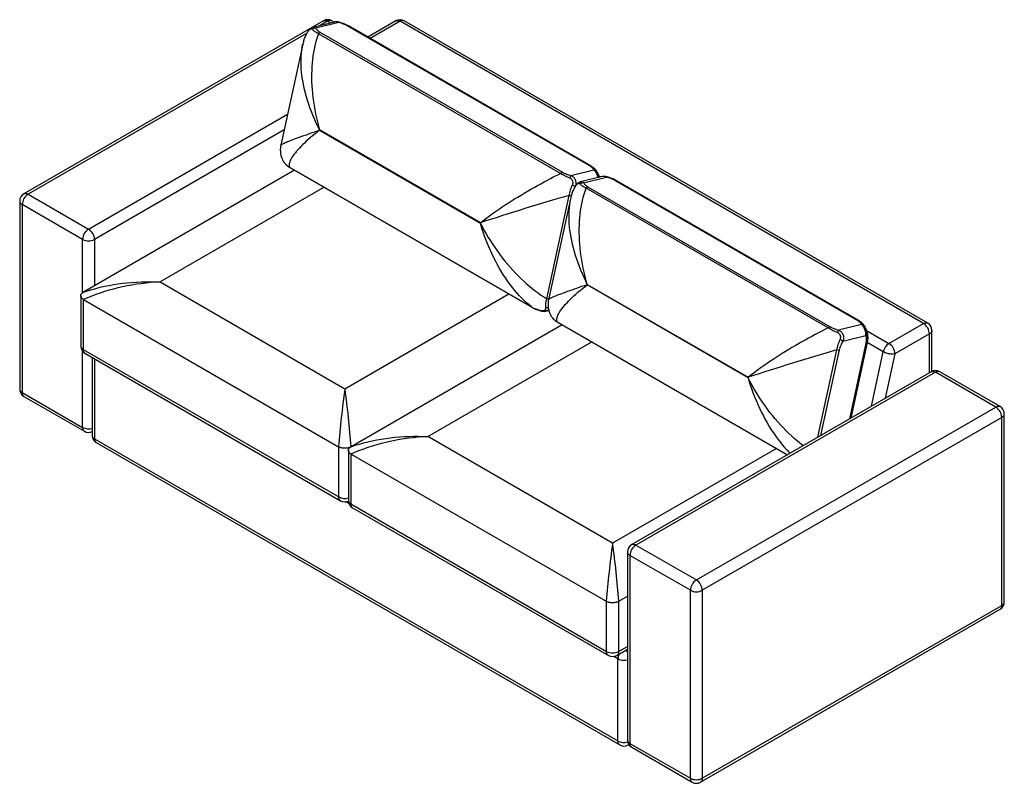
# Paper-space layout '_Isometric' of a CAD drawing. Header units: millimetres. Extents: x -1312 to 1016, y -1133 to 672.
import ezdxf

# ---------------------------------------------------------------- set-up
doc = ezdxf.new("R2010")
doc.units = ezdxf.units.MM

psp = doc.layouts.new('_Isometric')

# ---------------------------------------------------------------- linework, layer by layer
at = {"color": 7, "linetype": 'Continuous', "lineweight": 25}
for p, q in [((-593.8, 669.2), (-1301.9, 260.4)), ((-567.5, 666.3), (-619.2, 653.5)), ((-557.4, 665.1), (-611.9, 651.7)), ((-583.8, 668.2), (-601.7, 657.8)), ((-576.6, 664), (-583.8, 668.2)), ((-568.4, 666), (-573.8, 669.2)), ((34.7, 327), (-537.4, 657.3)), ((37.8, 326.7), (-534.4, 657)), ((-422.7, 669), (-488.9, 630.7)), ((-412.7, 668), (-483.1, 627.3)), ((824.8, -46.4), (-412.7, 668)), ((834.8, -45.4), (-402.7, 669)), ((-633.5, 639.5), (-1291.9, 259.4)), ((-33.2, 308.5), (-605.4, 638.8)), ((-600.9, 641.7), (-28.7, 311.4)), ((-642.7, 613.6), (-694.5, 375.4)), ((-642.8, 613.4), (-642.7, 613.6)), ((-640.8, 621.7), (-640.9, 621.3)), ((-1149, 176.9), (-678.6, 448.5)), ((-686.7, 411.2), (-1134.9, 152.4)), ((-603.1, 411.4), (-603.3, 410.5)), ((-603.3, 410.5), (-222.8, 190.9)), ((-222.6, 191.8), (-603.1, 411.4)), ((-688.3, 336.6), (-687.9, 336)), ((-661.9, 315.9), (-1160.8, 27.9)), ((-674, 323), (-101.8, -7.3)), ((-673.4, 322.5), (-101.2, -7.8)), ((-8.8, 303.5), (45.8, 316.9)), ((65.3, 300.9), (13.7, 288.2)), ((20.9, 286.4), (75.5, 299.8)), ((57.3, 302.5), (61.7, 300)), ((667.6, -38.4), (95.4, 292)), ((670.7, -38.7), (98.5, 291.6)), ((-1291.9, 259.4), (-1149, 176.9)), ((-592.2, 275.7), (-980, 51.8)), ((-65.8, 12.2), (-12.8, 256.5)), ((-7.9, 256.3), (-8, 255.9)), ((599.6, -56.8), (27.5, 273.5)), ((31.9, 276.3), (604.1, -54)), ((-1311.9, 243.1), (-1311.9, -201.3)), ((-1163.2, 152.4), (-1306, 234.9)), ((-1306, 234.9), (-1306, -209.5)), ((-9.9, 248.2), (-61.6, 10)), ((-9.9, 248.2), (-9.9, 248.1)), ((-222.8, 190.9), (-222.6, 191.8)), ((-1163.2, 26.3), (-1163.2, 152.4)), ((-1134.9, 152.4), (-1134.9, 42.9)), ((-980, 51.8), (-543.1, -200.4)), ((-543.1, -200.4), (-155.3, 23.5)), ((29.6, 45.2), (29.8, 46.1)), ((410, -174.5), (29.6, 45.2)), ((29.8, 46.1), (410.2, -173.5)), ((-1167.6, 19.3), (-1167.6, -99.2)), ((-1161.8, 11), (-1161.8, -107.4)), ((-1160.8, 10.5), (-558.1, -337.5)), ((-68, -17.1), (-61, -15.4)), ((-41.1, -42.3), (503.1, -356.6)), ((-40.5, -42.8), (503, -356.6)), ((743.2, -93.5), (824.8, -46.4)), ((-29.1, -49.4), (-528, -337.5)), ((678.6, -48.4), (624.1, -61.8)), ((685.2, -52.1), (686.1, -53.7)), ((690.2, -62.8), (743.2, -93.5)), ((844.8, -159.4), (844.8, -62.7)), ((-347.1, -313.5), (40.6, -89.7)), ((634.3, -87.9), (688.9, -74.5)), ((650.3, -271.6), (689.1, -93.1)), ((691.7, -91.2), (652.9, -270.1)), ((653, -270), (691.8, -91.6)), ((691.7, -91.2), (691.8, -91.6)), ((729.6, -113.1), (691.8, -91.3)), ((838.9, -70.9), (757.4, -118)), ((838.9, -162.7), (838.9, -70.9)), ((-1163.2, -291.9), (-1163.2, -111.8)), ((-1161.8, -107.4), (-557.2, -456.4)), ((575.3, -314.9), (620.1, -108.9)), ((625.6, -108.7), (581.6, -311.2)), ((701.6, -241.9), (729.6, -113.1)), ((-1157.6, -116.5), (-553.1, -465.6)), ((-1140.8, -126.3), (-1140.8, -310.7)), ((-1134.9, -129.7), (-1134.9, -318.9)), ((757.4, -118), (734.6, -223)), ((843.1, -160.3), (135, -569.1)), ((853.1, -161.3), (145, -570.1)), ((995.9, -243.8), (853.1, -161.3)), ((1005.9, -242.8), (863.1, -160.3)), ((410.2, -173.5), (410, -174.5)), ((-1306, -209.5), (-1163.2, -291.9)), ((-1301.9, -218.6), (-1159, -301.1)), ((287.8, -652.5), (995.9, -243.8)), ((1010, -268.3), (301.9, -677)), ((1010, -712.6), (1010, -268.3)), ((1015.9, -704.5), (1015.9, -260.1)), ((-1134.9, -318.9), (102.5, -1033.2)), ((89.8, -565.7), (-347.1, -313.5)), ((-1130.8, -328), (106.7, -1042.4)), ((-557.2, -456.4), (-557.2, -338)), ((-534.8, -346), (-534.8, -464.6)), ((-528.9, -338), (-528.9, -338)), ((477.5, -341.9), (89.8, -565.7)), ((-528.9, -354.3), (-528.9, -472.7)), ((-528, -354.9), (74.7, -702.8)), ((-533.4, -471.8), (-540, -468)), ((-528.9, -472.7), (75.7, -821.7)), ((-524.8, -481.9), (79.8, -830.9)), ((145, -570.1), (287.8, -652.5)), ((125, -586.4), (125, -1030.8)), ((273.7, -677), (130.8, -594.6)), ((130.8, -594.6), (130.8, -1038.9)), ((104.9, -702.8), (125, -691.2)), ((273.7, -1121.4), (273.7, -677)), ((301.9, -677), (301.9, -1121.4)), ((75.7, -821.7), (75.7, -703.4)), ((103.9, -703.4), (103.9, -821.7)), ((301.9, -1121.4), (1010, -712.6)), ((297.8, -1130.6), (1005.9, -721.8)), ((103.9, -821.7), (125, -809.6)), ((102.5, -838.9), (92.9, -833.3)), ((99.8, -830.9), (125, -816.4)), ((102.5, -1033.2), (102.5, -838.9)), ((126.7, -1042.4), (128.1, -1041.6)), ((130.8, -1038.9), (273.7, -1121.4)), ((135, -1048.1), (277.8, -1130.6))]:
    psp.add_line(p, q, dxfattribs=at)
at = {"color": 7, "linetype": 'Continuous', "lineweight": 25, "flags": 128}
for points in [[(-593.8, 669.2), (-593, 669.5), (-591.4, 670), (-589.7, 670.1), (-587.8, 669.8), (-585.8, 669.2), (-583.8, 668.2)], [(-573.8, 669.2), (-574.5, 669.5), (-576.1, 670), (-577.9, 670.1), (-579.8, 669.8), (-581.8, 669.2), (-583.8, 668.2)], [(-556.6, 665.8), (-556.7, 665.8), (-556.9, 665.7), (-557.1, 665.5), (-557.4, 665.1)], [(-422.7, 669), (-421.9, 669.3), (-420.3, 669.8), (-418.5, 669.9), (-416.7, 669.6), (-414.7, 669), (-412.7, 668)], [(-402.7, 669), (-403.4, 669.3), (-405, 669.8), (-406.8, 669.9), (-408.7, 669.6), (-410.7, 669), (-412.7, 668)], [(-605.4, 638.8), (-607.9, 632), (-610.2, 624.9), (-612.3, 617.5), (-614.2, 610), (-615.8, 602.2), (-617.3, 594.3), (-618.6, 586.2), (-619.7, 577.9), (-620.5, 569.4), (-621.2, 560.8), (-621.6, 552), (-621.8, 543.1), (-621.9, 534.1), (-621.7, 525), (-621.2, 515.8), (-620.6, 506.5), (-619.8, 497.1), (-618.7, 487.7), (-617.5, 478.2), (-616, 468.7), (-614.4, 459.1), (-612.5, 449.6), (-610.4, 440), (-608.2, 430.5), (-605.7, 420.9), (-603.1, 411.4)], [(-603.1, 411.4), (-607.3, 420.1), (-611.4, 428.7), (-615.2, 437.4), (-618.9, 446.1), (-622.3, 454.8), (-625.6, 463.5), (-628.6, 472.2), (-631.4, 480.8), (-634, 489.4), (-636.3, 498), (-638.4, 506.5), (-640.3, 514.9), (-641.9, 523.2), (-643.3, 531.5), (-644.5, 539.6), (-645.4, 547.6), (-646.1, 555.5), (-646.6, 563.3), (-646.8, 570.9), (-646.7, 578.3), (-646.4, 585.6), (-645.9, 592.8), (-645.1, 599.7), (-644.1, 606.4), (-642.9, 613), (-642.8, 613.4)], [(-694.5, 375.4), (-694.5, 375.4), (-694.2, 375.8), (-693.6, 376.4), (-692.8, 377), (-691.6, 377.7), (-690.1, 378.5), (-688.4, 379.4), (-686.3, 380.3), (-683.9, 381.4), (-681.3, 382.5), (-678.4, 383.7), (-675.2, 385), (-671.7, 386.4), (-667.9, 387.9), (-663.8, 389.4), (-659.5, 391), (-655, 392.7), (-650.2, 394.4), (-645.1, 396.2), (-639.8, 398.1), (-634.2, 400), (-628.5, 402), (-622.5, 404), (-616.3, 406.1), (-609.9, 408.3), (-603.3, 410.5)], [(-603.3, 410.5), (-609, 406), (-614.5, 401.5), (-619.8, 397.1), (-624.8, 392.8), (-629.7, 388.5), (-634.4, 384.3), (-638.8, 380.1), (-643, 376.1), (-646.9, 372.1), (-650.6, 368.3), (-654.1, 364.5), (-657.3, 360.9), (-660.2, 357.3), (-662.9, 353.9), (-665.4, 350.6), (-667.5, 347.4), (-669.4, 344.3), (-671, 341.4), (-672.4, 338.6), (-673.4, 335.9), (-674.2, 333.4), (-674.7, 331), (-675, 328.8), (-674.9, 326.7), (-674.6, 324.8), (-674, 323)], [(-673.4, 322.5), (-673.6, 322.7), (-674, 323)], [(-222.6, 191.8), (-216.7, 196.4), (-210.7, 201), (-204.4, 205.6), (-198, 210.3), (-191.5, 215), (-184.8, 219.7), (-177.9, 224.4), (-170.9, 229.2), (-163.8, 233.9), (-156.6, 238.6), (-149.3, 243.3), (-141.8, 248), (-134.3, 252.7), (-126.7, 257.3), (-119.1, 261.9), (-111.4, 266.5), (-103.6, 271), (-95.8, 275.4), (-88, 279.8), (-80.1, 284.2), (-72.3, 288.4), (-64.4, 292.6), (-56.6, 296.7), (-48.8, 300.8), (-41, 304.7), (-33.2, 308.5)], [(75.5, 299.8), (75.7, 300.1), (75.9, 300.3), (76.1, 300.4), (76.3, 300.4)], [(-1301.9, 260.4), (-1301.1, 260.7), (-1299.5, 261.2), (-1297.8, 261.3), (-1295.9, 261), (-1293.9, 260.4), (-1291.9, 259.4)], [(29.8, 46.1), (27.1, 55.6), (24.7, 65.1), (22.4, 74.7), (20.4, 84.2), (18.5, 93.8), (16.8, 103.3), (15.4, 112.9), (14.1, 122.3), (13.1, 131.8), (12.2, 141.2), (11.6, 150.5), (11.2, 159.7), (11, 168.8), (11, 177.8), (11.2, 186.7), (11.7, 195.4), (12.3, 204.1), (13.2, 212.5), (14.3, 220.8), (15.5, 228.9), (17, 236.9), (18.7, 244.6), (20.6, 252.2), (22.7, 259.5), (25, 266.6), (27.5, 273.5)], [(-1311.9, 243.1), (-1311.8, 242.2), (-1311.4, 240.6), (-1310.6, 239), (-1309.4, 237.5), (-1307.9, 236.1), (-1306, 234.9)], [(-9.9, 248.1), (-10, 247.7), (-11.3, 241.1), (-12.3, 234.4), (-13.1, 227.4), (-13.6, 220.3), (-13.9, 213), (-13.9, 205.5), (-13.7, 197.9), (-13.3, 190.2), (-12.6, 182.3), (-11.7, 174.3), (-10.5, 166.1), (-9.1, 157.9), (-7.4, 149.6), (-5.6, 141.1), (-3.4, 132.7), (-1.1, 124.1), (1.5, 115.5), (4.3, 106.8), (7.3, 98.2), (10.5, 89.5), (14, 80.8), (17.6, 72.1), (21.5, 63.4), (25.5, 54.7), (29.8, 46.1)], [(-222.8, 190.9), (-218.4, 182.3), (-213.8, 173.8), (-209, 165.3), (-204, 156.9), (-198.8, 148.7), (-193.5, 140.5), (-188.1, 132.4), (-182.5, 124.4), (-176.8, 116.6), (-170.9, 108.9), (-164.9, 101.4), (-158.8, 94), (-152.6, 86.8), (-146.3, 79.8), (-139.9, 72.9), (-133.5, 66.3), (-126.9, 59.8), (-120.3, 53.6), (-113.6, 47.6), (-106.8, 41.8), (-100.1, 36.2), (-93.3, 30.9), (-86.4, 25.8), (-79.6, 21), (-72.7, 16.5), (-65.8, 12.2)], [(-101.8, -7.3), (-107.7, -2.5), (-113.5, 2.6), (-119.3, 8), (-125, 13.7), (-130.7, 19.6), (-136.3, 25.8), (-141.8, 32.3), (-147.2, 39), (-152.5, 45.9), (-157.7, 53.1), (-162.8, 60.5), (-167.8, 68.1), (-172.7, 75.9), (-177.5, 83.9), (-182.1, 92.1), (-186.6, 100.4), (-191, 108.9), (-195.2, 117.6), (-199.2, 126.4), (-203.1, 135.3), (-206.8, 144.3), (-210.4, 153.5), (-213.7, 162.7), (-217, 172), (-220, 181.4), (-222.8, 190.9)], [(-1160.8, 27.9), (-1151.3, 31.1), (-1141.5, 34), (-1131.5, 36.8), (-1121.4, 39.3), (-1111.1, 41.7), (-1100.7, 43.8), (-1090.1, 45.6), (-1079.5, 47.3), (-1068.7, 48.7), (-1057.8, 49.9), (-1046.9, 50.9), (-1035.8, 51.6), (-1024.7, 52.1), (-1013.6, 52.4), (-1002.4, 52.5), (-991.2, 52.3), (-980, 51.8)], [(-980, 51.8), (-991.2, 51.2), (-1002.4, 50.3), (-1013.6, 49.2), (-1024.7, 47.8), (-1035.8, 46.3), (-1046.9, 44.5), (-1057.8, 42.4), (-1068.7, 40.2), (-1079.5, 37.7), (-1090.1, 35), (-1100.7, 32.1), (-1111.1, 29), (-1121.4, 25.7), (-1131.5, 22.2), (-1141.5, 18.5), (-1151.3, 14.6), (-1160.8, 10.5)], [(29.6, 45.2), (23, 43), (16.6, 40.8), (10.4, 38.7), (4.4, 36.7), (-1.4, 34.7), (-6.9, 32.7), (-12.2, 30.9), (-17.3, 29), (-22.1, 27.3), (-26.7, 25.6), (-31, 24), (-35, 22.5), (-38.8, 21.1), (-42.3, 19.7), (-45.5, 18.4), (-48.4, 17.2), (-51.1, 16), (-53.4, 15), (-55.5, 14), (-57.3, 13.1), (-58.7, 12.4), (-59.9, 11.6), (-60.8, 11), (-61.3, 10.5), (-61.6, 10.1), (-61.6, 10)], [(-41.1, -42.3), (-41.7, -40.6), (-42.1, -38.6), (-42.1, -36.6), (-41.9, -34.3), (-41.4, -31.9), (-40.6, -29.4), (-39.5, -26.7), (-38.2, -23.9), (-36.6, -21), (-34.7, -17.9), (-32.5, -14.8), (-30.1, -11.4), (-27.4, -8), (-24.4, -4.5), (-21.2, -0.8), (-17.8, 2.9), (-14.1, 6.8), (-10.1, 10.8), (-5.9, 14.8), (-1.5, 18.9), (3.1, 23.1), (8, 27.4), (13.1, 31.8), (18.4, 36.2), (23.9, 40.6), (29.6, 45.2)], [(-101.2, -7.8), (-101.5, -7.6), (-101.8, -7.3)], [(-79, -16.6), (-79, -16.6), (-79.1, -16.5), (-79.2, -16.2), (-79.3, -15.9), (-79.3, -15.4)], [(-41.1, -42.3), (-40.8, -42.7), (-40.5, -42.8)], [(824.8, -46.4), (826.8, -45.4), (828.8, -44.7), (830.6, -44.5), (832.4, -44.6), (834, -45), (834.8, -45.4)], [(599.6, -56.8), (591.9, -60.7), (584.1, -64.6), (576.3, -68.6), (568.4, -72.7), (560.6, -76.9), (552.7, -81.2), (544.9, -85.5), (537, -89.9), (529.2, -94.4), (521.5, -98.9), (513.8, -103.4), (506.1, -108), (498.5, -112.7), (491, -117.3), (483.6, -122), (476.3, -126.7), (469.1, -131.4), (461.9, -136.2), (455, -140.9), (448.1, -145.6), (441.4, -150.3), (434.8, -155), (428.4, -159.7), (422.2, -164.4), (416.1, -169), (410.2, -173.5)], [(844.8, -62.7), (844.7, -63.5), (844.3, -65.2), (843.5, -66.7), (842.3, -68.2), (840.8, -69.6), (838.9, -70.9)], [(-1167.6, -99.2), (-1167.6, -100), (-1167.2, -101.7), (-1166.4, -103.3), (-1165.2, -104.8), (-1163.6, -106.1), (-1161.8, -107.4)], [(-1157.6, -116.5), (-1158.3, -116.1), (-1159.5, -114.9), (-1160.5, -113.4), (-1161.2, -111.7), (-1161.6, -109.6), (-1161.8, -107.4)], [(757.4, -118), (755.3, -118.3), (753, -118.6), (750.4, -118.6), (747.8, -118.5), (745, -118.2), (742.2, -117.7), (739.4, -117), (736.7, -116.2), (734.2, -115.3), (731.8, -114.3), (729.6, -113.1)], [(843.1, -160.3), (843.8, -159.9), (845.4, -159.5), (847.2, -159.4), (849.1, -159.7), (851, -160.3), (853.1, -161.3)], [(863.1, -160.3), (862.3, -159.9), (860.7, -159.5), (858.9, -159.4), (857, -159.7), (855.1, -160.3), (853.1, -161.3)], [(540.4, -335), (539.6, -334.4), (532.8, -329.1), (526, -323.6), (519.3, -317.8), (512.6, -311.8), (506, -305.5), (499.4, -299.1), (492.9, -292.4), (486.5, -285.6), (480.2, -278.6), (474, -271.3), (467.9, -264), (461.9, -256.4), (456.1, -248.7), (450.3, -240.9), (444.8, -233), (439.3, -224.9), (434, -216.7), (428.9, -208.4), (423.9, -200), (419.1, -191.6), (414.5, -183), (410, -174.5)], [(410, -174.5), (412.9, -183.9), (415.9, -193.3), (419.1, -202.6), (422.5, -211.9), (426.1, -221), (429.8, -230.1), (433.7, -239), (437.7, -247.8), (441.9, -256.4), (446.3, -264.9), (450.7, -273.3), (455.4, -281.5), (460.1, -289.5), (465, -297.3), (470, -304.9), (475.1, -312.2), (480.4, -319.4), (485.7, -326.4), (491.1, -333.1), (496.6, -339.5), (502.2, -345.7), (507.8, -351.7), (509.2, -353)], [(-1311.9, -201.3), (-1311.8, -202.1), (-1311.4, -203.8), (-1310.6, -205.3), (-1309.4, -206.8), (-1307.9, -208.2), (-1306, -209.5)], [(-1301.9, -218.6), (-1302.6, -218.2), (-1303.8, -217), (-1304.7, -215.5), (-1305.5, -213.7), (-1305.9, -211.7), (-1306, -209.5)], [(995.9, -243.8), (997.9, -242.8), (999.9, -242.1), (1001.8, -241.8), (1003.5, -241.9), (1005.2, -242.4), (1005.9, -242.8)], [(1010, -268.3), (1011.9, -267), (1013.4, -265.6), (1014.6, -264.1), (1015.4, -262.5), (1015.8, -260.9), (1015.9, -260.1)], [(-1163.2, -291.9), (-1163, -294.2), (-1162.6, -296.2), (-1161.9, -298), (-1160.9, -299.5), (-1159.7, -300.6), (-1159, -301.1)], [(-1140.8, -310.7), (-1140.7, -311.5), (-1140.3, -313.2), (-1139.5, -314.7), (-1138.3, -316.2), (-1136.8, -317.6), (-1134.9, -318.9)], [(-1134.9, -318.9), (-1134.8, -321.1), (-1134.3, -323.1), (-1133.6, -324.9), (-1132.7, -326.4), (-1131.5, -327.6), (-1130.8, -328)], [(-528, -337.5), (-518.4, -334.3), (-508.6, -331.3), (-498.7, -328.6), (-488.5, -326), (-478.3, -323.7), (-467.8, -321.6), (-457.3, -319.7), (-446.6, -318), (-435.8, -316.6), (-425, -315.4), (-414, -314.4), (-403, -313.7), (-391.9, -313.2), (-380.7, -312.9), (-369.5, -312.9), (-358.3, -313.1), (-347.1, -313.5)], [(-347.1, -313.5), (-358.3, -314.2), (-369.5, -315), (-380.7, -316.2), (-391.9, -317.5), (-403, -319.1), (-414, -320.9), (-425, -322.9), (-435.8, -325.2), (-446.6, -327.6), (-457.3, -330.3), (-467.8, -333.2), (-478.3, -336.3), (-488.5, -339.6), (-498.7, -343.1), (-508.6, -346.8), (-518.4, -350.8), (-528, -354.9)], [(-553.1, -465.6), (-553.7, -465.1), (-555, -463.9), (-555.9, -462.4), (-556.6, -460.7), (-557.1, -458.6), (-557.2, -456.4)], [(-534.8, -464.6), (-534.7, -465.4), (-534.3, -467), (-533.5, -468.6), (-532.3, -470.1), (-530.8, -471.5), (-528.9, -472.7)], [(-524.8, -481.9), (-525.5, -481.4), (-526.7, -480.3), (-527.6, -478.8), (-528.3, -477), (-528.8, -475), (-528.9, -472.7)], [(135, -569.1), (135.7, -568.7), (137.3, -568.3), (139.1, -568.2), (141, -568.4), (142.9, -569.1), (145, -570.1)], [(125, -586.4), (125, -587.2), (125.4, -588.9), (126.2, -590.4), (127.4, -591.9), (128.9, -593.3), (130.8, -594.6)], [(1010, -712.6), (1009.9, -714.9), (1009.5, -716.9), (1008.8, -718.7), (1007.8, -720.2), (1006.6, -721.3), (1005.9, -721.8)], [(1010, -712.6), (1011.9, -711.4), (1013.4, -710), (1014.6, -708.5), (1015.4, -706.9), (1015.8, -705.3), (1015.9, -704.5)], [(79.8, -830.9), (79.1, -830.4), (77.9, -829.3), (76.9, -827.8), (76.2, -826), (75.8, -824), (75.7, -821.7)], [(103.9, -821.7), (103.8, -824), (103.4, -826), (102.7, -827.8), (101.7, -829.3), (100.5, -830.4), (99.8, -830.9)], [(106.7, -1042.4), (106, -1041.9), (104.8, -1040.8), (103.8, -1039.3), (103.1, -1037.5), (102.7, -1035.5), (102.5, -1033.2)], [(125, -1030.8), (125, -1031.6), (125.4, -1033.2), (126.2, -1034.8), (127.4, -1036.3), (128.9, -1037.7), (130.8, -1038.9)], [(128, -1041.4), (127.4, -1041.9), (126.7, -1042.4)], [(135, -1048.1), (134.3, -1047.6), (133.1, -1046.5), (132.1, -1045), (131.4, -1043.2), (131, -1041.2), (130.8, -1038.9)], [(273.7, -1121.4), (273.8, -1123.6), (274.2, -1125.7), (274.9, -1127.4), (275.9, -1128.9), (277.1, -1130.1), (277.8, -1130.6)], [(301.9, -1121.4), (301.8, -1123.6), (301.4, -1125.7), (300.7, -1127.4), (299.7, -1128.9), (298.5, -1130.1), (297.8, -1130.6)]]:
    psp.add_lwpolyline(points, dxfattribs=at)
at = {"color": 7, "linetype": 'Continuous', "lineweight": 25}
for centre, radius, start, end in [((-583.8, 651.8), 20, 60.0027, 119.9973), ((-536.3, 653.4), 4.1, 62.147, 106.1078), ((-412.7, 651.6), 20, 60.0027, 119.9973), ((-631.8, 641.8), 1.15, 55.8326, 73.7315), ((-612.5, 640.5), 11.2, 87.3169, 131.6578), ((-598.1, 632.2), 9.92, 106.637, 137.6833), ((35.9, 323), 4.09, 61.9932, 106.1137), ((-25.9, 301.8), 9.92, 106.637, 137.6833), ((15.3, 289.7), 27.8, 150.215, 163.6254), ((45.5, 308.8), 8.13, 32.7626, 88.0602), ((-252.4, -139.3), 487.9, 58.6471, 59.521), ((20.4, 275.2), 11.2, 87.3169, 131.6578), ((96.6, 288.1), 3.98, 61.4463, 106.8085), ((-1291.9, 243.1), 20, 119.9973, 180), ((-1275.4, 233.6), 30.6, 122.4871, 177.5129), ((1574.4, -5266.9), 5746.9, 106.03206, 108.22112), ((-10.5, 273.6), 17.3, 262.3839, 277.9635), ((1, 276.5), 1.14, 55.7958, 73.7843), ((34.8, 266.8), 9.92, 106.637, 137.6833), ((-1132.6, 151.1), 30.6, 122.4873, 177.5127), ((-1165.5, 151.1), 30.6, 2.4873, 57.5127), ((-1149, 179.6), 30.6, 242.4914, 297.5086), ((-63.6, 29.3), 17.2, 262.3775, 278.0379), ((-68.9, 4.8), 14.1, 273.525, 297.3231), ((668.8, -42.2), 3.98, 61.595, 106.8015), ((808.3, -72.2), 30.6, 2.4873, 57.5127), ((824.8, -62.7), 20, 0, 60.0027), ((607, -63.5), 9.92, 106.637, 137.6833), ((648.2, -75.6), 27.8, 150.215, 163.6254), ((678.4, -56.5), 8.13, 32.7626, 88.0602), ((684.8, -69), 6.83, 306.7155, 4.9476), ((380.5, -504.6), 487.9, 58.6471, 59.521), ((688.7, -89.7), 3.39, 276.0178, 333.0288), ((-1147.6, -99.2), 20, 180, 240.0027), ((2207.2, -5632.3), 5746.9, 106.03206, 108.22112), ((622.3, -92.9), 16.2, 262.041, 281.7469), ((760.2, -119.8), 31.3, 122.9154, 167.8062), ((726.8, -119.3), 30.6, 2.4873, 57.5127), ((853.1, -177.6), 20, 60.0027, 119.9973), ((-1291.9, -201.3), 20, 180, 240.0027), ((1911, -539.6), 2477.4, 172.13, 175.3199), ((-3013.8, -541.4), 2494.2, 4.6908, 7.8592), ((979.4, -269.6), 30.6, 2.4873, 57.5127), ((995.9, -260.1), 20, 0, 60.0027), ((-1148.9, -264), 31.3, 242.9448, 285.1183), ((-1149, -283.8), 20, 240.0027, 294.4698), ((-1120.8, -310.7), 20, 180, 240.0027), ((-542.9, -428.5), 31.3, 242.9448, 285.1183), ((-543.1, -448.2), 20, 240.0027, 294.7361), ((-514.8, -464.6), 20, 180, 240.0027), ((2543.9, -904.9), 2477.4, 172.13, 175.3199), ((-2381, -906.8), 2494.2, 4.6908, 7.8592), ((145, -586.4), 20, 119.9973, 180), ((161.4, -595.9), 30.6, 122.4871, 177.5129), ((304.2, -678.4), 30.6, 122.4873, 177.5127), ((271.3, -678.4), 30.6, 2.4873, 57.5127), ((287.8, -649.9), 30.6, 242.4914, 297.5086), ((995.9, -704.5), 20, 299.9973, 0), ((89.8, -794.6), 30.6, 242.4914, 297.5086), ((89.8, -813.6), 20, 240.0027, 299.9973), ((130.3, -839.7), 27.7, 154.5453, 178.3298), ((99, -840.6), 31.7, 35.204, 44.5819), ((116.8, -811.2), 31.2, 242.8311, 285.232), ((116.8, -1005.5), 31.2, 242.8257, 286.2585), ((116.7, -1025.1), 20, 240.0027, 299.9973), ((145, -1030.8), 20, 180, 240.0027), ((287.8, -1094.2), 30.6, 242.4914, 297.5086), ((287.8, -1113.2), 20, 240.0027, 299.9973)]:
    psp.add_arc(centre, radius, start, end, dxfattribs=at)
for points, knots in [([(-619.2, 653.5), (-619.3, 653.5), (-620.1, 653.3), (-621.4, 652.8), (-623.2, 651.9), (-624.9, 650.8), (-626.6, 649.4), (-628.1, 647.7), (-629.6, 645.9), (-630.7, 644.3), (-631.3, 643.3), (-631.5, 642.9)], [0, 0, 0, 0, 0.025332, 0.144605, 0.262959, 0.389489, 0.521763, 0.656319, 0.79546, 0.931234, 1, 1, 1, 1]), ([(-619.2, 653.5), (-618.9, 653.6), (-618, 653.8), (-616.5, 653.8), (-614.9, 653.5), (-613.3, 652.8), (-612.4, 652.1), (-611.9, 651.7)], [0, 0, 0, 0, 0.1169043, 0.3379652, 0.5546325, 0.7754717, 1, 1, 1, 1]), ([(-556.6, 665.8), (-556.9, 665.8), (-558, 666.2), (-559.9, 666.5), (-562.2, 666.8), (-564.5, 666.7), (-566.3, 666.6), (-567.2, 666.3), (-567.5, 666.2)], [0, 0, 0, 0, 0.0796063, 0.3000839, 0.513932, 0.7236614, 0.9260119, 1, 1, 1, 1]), ([(-557.4, 665.1), (-558.3, 665.5), (-560, 666.1), (-562.7, 666.6), (-565.2, 666.7), (-566.8, 666.4), (-567.5, 666.2)], [0, 0, 0, 0, 0.245428, 0.496591, 0.755847, 1, 1, 1, 1]), ([(-537.4, 657.3), (-538.8, 658.1), (-540.3, 658.8), (-542.7, 659.9), (-543.5, 660.3), (-545.1, 661), (-545.9, 661.3), (-548.5, 662.3), (-550.2, 662.9), (-553.7, 664.1), (-555.5, 664.6), (-557.4, 665.1)], [0, 0, 0, 0, 0.25, 0.25, 0.375, 0.375, 0.5, 0.5, 0.75, 0.75, 1, 1, 1, 1]), ([(-534.4, 657), (-535.1, 657.4), (-536.8, 658.4), (-539.7, 659.8), (-543, 661.2), (-546.6, 662.6), (-550.4, 663.9), (-553.8, 665), (-555.9, 665.6), (-556.6, 665.8)], [0, 0, 0, 0, 0.117033, 0.265543, 0.418096, 0.575773, 0.739447, 0.90943, 1, 1, 1, 1]), ([(-631.5, 642.9), (-632.2, 641.7), (-633.6, 639.3), (-635.5, 635.6), (-637.2, 631.9), (-638.7, 628.3), (-639.9, 625), (-640.5, 622.8), (-640.8, 621.8)], [0, 0, 0, 0, 0.176322, 0.358316, 0.532497, 0.699236, 0.8593, 1, 1, 1, 1]), ([(-631.2, 642.8), (-632.7, 640.2), (-635, 636.4), (-637.5, 631.1), (-639.1, 627.1), (-640.2, 624), (-640.6, 622.2), (-640.8, 621.7)], [0, 0, 0, 0, 0.368917, 0.558098, 0.747233, 0.930035, 1, 1, 1, 1]), ([(-619.9, 648.9), (-620.1, 649), (-620.2, 649.2), (-620.6, 649.4), (-620.7, 649.5), (-621.3, 649.8), (-621.7, 649.9), (-622.6, 649.9), (-623.1, 649.9), (-623.9, 649.7), (-624.1, 649.6), (-624.6, 649.4), (-624.9, 649.3), (-625.4, 649), (-625.7, 648.8), (-626.2, 648.5), (-626.5, 648.3), (-627.3, 647.6), (-627.8, 647.1), (-628.6, 646.3), (-628.8, 646), (-629.3, 645.4), (-629.6, 645.1), (-630.3, 644.1), (-630.8, 643.5), (-631.2, 642.8)], [0, 0, 0, 0, 0.0625, 0.0625, 0.125, 0.125, 0.25, 0.25, 0.375, 0.375, 0.4375, 0.4375, 0.5, 0.5, 0.5625, 0.5625, 0.625, 0.625, 0.75, 0.75, 0.8125, 0.8125, 0.875, 0.875, 1, 1, 1, 1]), ([(-605.4, 638.8), (-607.1, 639.6), (-608.7, 640.5), (-611.5, 642.1), (-612.9, 642.9), (-614.7, 644.2), (-615.2, 644.6), (-616.3, 645.5), (-616.8, 645.9), (-618.3, 647.2), (-619.2, 648), (-619.9, 648.9)], [0, 0, 0, 0, 0.25, 0.25, 0.5, 0.5, 0.625, 0.625, 0.75, 0.75, 1, 1, 1, 1]), ([(-611.9, 651.7), (-611.4, 650.9), (-610.8, 650), (-609.7, 648.7), (-609.4, 648.3), (-608.5, 647.4), (-608.1, 647), (-606.8, 645.8), (-605.8, 644.9), (-603.5, 643.3), (-602.3, 642.5), (-600.9, 641.7)], [0, 0, 0, 0, 0.25, 0.25, 0.375, 0.375, 0.5, 0.5, 0.75, 0.75, 1, 1, 1, 1]), ([(-640.9, 621.3), (-641, 620.9), (-641.7, 618.2), (-642.3, 615.6), (-642.8, 613.3)], [0, 0, 0, 0, 0.169938, 1, 1, 1, 1]), ([(-694.4, 375.4), (-694.6, 374.5), (-695.1, 372.5), (-695.5, 369.1), (-695.8, 365.3), (-695.7, 361.2), (-695.4, 357), (-694.7, 352.9), (-693.6, 348.8), (-692.3, 344.9), (-690.7, 341.1), (-689.3, 338.3), (-688.4, 336.9), (-688.3, 336.6)], [0, 0, 0, 0, 0.072237, 0.16705, 0.261678, 0.366622, 0.470852, 0.573972, 0.675956, 0.776833, 0.876669, 0.975553, 1, 1, 1, 1]), ([(-687.9, 336), (-687.2, 334.8), (-686.4, 333.7), (-684.6, 331.5), (-683.6, 330.4), (-681.8, 328.8), (-681.2, 328.2), (-680, 327.1), (-679.3, 326.6), (-677.2, 325), (-675.7, 324), (-674, 323)], [0, 0, 0, 0, 0.25, 0.25, 0.5, 0.5, 0.625, 0.625, 0.75, 0.75, 1, 1, 1, 1]), ([(-687.2, 334.9), (-686.9, 334.5), (-686.1, 333.3), (-684.5, 331.3), (-682.3, 329.1), (-680, 327), (-677.5, 325.1), (-675.3, 323.6), (-673.8, 322.8), (-673.3, 322.5)], [0, 0, 0, 0, 0.085741, 0.273161, 0.435018, 0.606862, 0.770266, 0.92562, 1, 1, 1, 1]), ([(45.8, 316.9), (45.2, 317.8), (44.6, 318.6), (43.6, 319.9), (43.2, 320.3), (42.4, 321.2), (41.9, 321.6), (40.6, 322.9), (39.6, 323.7), (37.4, 325.4), (36.1, 326.2), (34.7, 327)], [0, 0, 0, 0, 0.25, 0.25, 0.375, 0.375, 0.5, 0.5, 0.75, 0.75, 1, 1, 1, 1]), ([(51.9, 313.8), (51.7, 314.1), (51.1, 315.1), (49.7, 317), (47.7, 319.2), (45.4, 321.3), (43, 323.3), (40.5, 325.1), (38.7, 326.2), (37.8, 326.7)], [0, 0, 0, 0, 0.053441, 0.219526, 0.396912, 0.549072, 0.710195, 0.863678, 1, 1, 1, 1]), ([(-11.3, 297.5), (-13.4, 298.3), (-15.4, 299.1), (-19.3, 300.8), (-21.3, 301.7), (-24, 303.1), (-24.9, 303.6), (-26.7, 304.5), (-27.6, 305), (-30.2, 306.5), (-31.8, 307.5), (-33.2, 308.5)], [0, 0, 0, 0, 0.25, 0.25, 0.5, 0.5, 0.625, 0.625, 0.75, 0.75, 1, 1, 1, 1]), ([(-28.7, 311.4), (-27.4, 310.6), (-25.9, 309.8), (-23.5, 308.7), (-22.7, 308.4), (-21.1, 307.7), (-20.2, 307.3), (-17.7, 306.4), (-16, 305.7), (-12.4, 304.6), (-10.6, 304), (-8.8, 303.5)], [0, 0, 0, 0, 0.25, 0.25, 0.375, 0.375, 0.5, 0.5, 0.75, 0.75, 1, 1, 1, 1]), ([(-8.8, 303.5), (-7.6, 303), (-6.5, 302.5), (-5, 301.4), (-4.5, 301.1), (-3.5, 300.2), (-3, 299.8), (-1.7, 298.5), (-0.9, 297.5), (0, 296.1), (0.2, 295.8), (0.5, 295.2), (0.7, 295), (1.1, 294.1), (1.4, 293.5), (1.9, 292.3), (2.1, 291.6), (2.4, 290.4), (2.6, 289.7), (2.8, 288.4), (2.9, 287.8), (3, 286.4), (3, 285.8), (3, 283.8), (2.9, 282.5), (2.5, 280.5), (2.3, 279.9), (1.9, 278.6), (1.7, 278), (1.5, 277.4)], [0, 0, 0, 0, 0.125, 0.125, 0.1875, 0.1875, 0.25, 0.25, 0.375, 0.375, 0.40625, 0.40625, 0.4375, 0.4375, 0.5, 0.5, 0.5625, 0.5625, 0.625, 0.625, 0.6875, 0.6875, 0.75, 0.75, 0.875, 0.875, 0.9375, 0.9375, 1, 1, 1, 1]), ([(55.2, 298.4), (55.1, 298.7), (54.9, 300), (54.3, 302.2), (53.3, 305.1), (52.2, 307.7), (51, 310), (49.8, 312.1), (48.5, 314), (47.1, 315.7), (46.2, 316.5), (45.8, 316.9)], [0, 0, 0, 0, 0.036805, 0.17412, 0.298985, 0.423849, 0.5385, 0.653158, 0.767756, 0.882367, 1, 1, 1, 1]), ([(52.3, 313.2), (52.5, 312.9), (53.1, 312), (54.1, 310), (55.5, 307.1), (56.7, 304), (57.3, 301.9), (57.6, 301)], [0, 0, 0, 0, 0.114295, 0.336096, 0.558188, 0.800154, 1, 1, 1, 1]), ([(58.3, 299.2), (58.2, 299.6), (57.8, 301.3), (56.7, 304.3), (55.5, 307.5), (54.5, 309.3), (54.2, 309.9)], [0, 0, 0, 0, 0.106607, 0.467328, 0.824329, 1, 1, 1, 1]), ([(-12.8, 256.5), (-12.5, 258.5), (-12.1, 260.6), (-11.2, 264.7), (-10.6, 266.7), (-9.6, 269.9), (-9.2, 270.9), (-8.4, 273), (-8, 274), (-6.8, 277.1), (-5.9, 279.2), (-4.9, 281.2)], [0, 0, 0, 0, 0.25, 0.25, 0.5, 0.5, 0.625, 0.625, 0.75, 0.75, 1, 1, 1, 1]), ([(-4.9, 281.2), (-4.7, 281.6), (-4.6, 282), (-4.3, 282.8), (-4.2, 283.2), (-3.9, 284.4), (-3.8, 285.2), (-3.7, 286.9), (-3.8, 287.7), (-4, 288.9), (-4.1, 289.3), (-4.3, 290.1), (-4.4, 290.5), (-4.7, 291.3), (-4.9, 291.6), (-5.3, 292.3), (-5.5, 292.7), (-6.1, 293.7), (-6.7, 294.4), (-7.5, 295.2), (-7.8, 295.5), (-8.5, 296), (-8.8, 296.2), (-9.8, 296.9), (-10.6, 297.2), (-11.3, 297.5)], [0, 0, 0, 0, 0.0625, 0.0625, 0.125, 0.125, 0.25, 0.25, 0.375, 0.375, 0.4375, 0.4375, 0.5, 0.5, 0.5625, 0.5625, 0.625, 0.625, 0.75, 0.75, 0.8125, 0.8125, 0.875, 0.875, 1, 1, 1, 1]), ([(13.7, 288.2), (13.6, 288.2), (13, 288.1), (11.7, 287.6), (10, 286.8), (8.2, 285.6), (6.6, 284.3), (5, 282.7), (3.5, 280.9), (2.3, 279.2), (1.6, 278), (1.3, 277.6)], [0, 0, 0, 0, 0.007028, 0.124272, 0.241424, 0.368121, 0.497707, 0.634453, 0.769951, 0.908303, 1, 1, 1, 1]), ([(12.9, 283.5), (12.6, 283.9), (12.3, 284.1), (11.8, 284.4), (11.6, 284.4), (11.1, 284.5), (10.9, 284.6), (10.2, 284.6), (9.8, 284.5), (9, 284.3), (8.8, 284.3), (8.2, 284.1), (8, 283.9), (7.5, 283.6), (7.2, 283.5), (6.7, 283.1), (6.4, 282.9), (5.6, 282.3), (5.1, 281.8), (4, 280.7), (3.5, 280.1), (2.8, 279.1), (2.6, 278.8), (2.1, 278.1), (1.9, 277.8), (1.7, 277.4)], [0, 0, 0, 0, 0.125, 0.125, 0.1875, 0.1875, 0.25, 0.25, 0.375, 0.375, 0.4375, 0.4375, 0.5, 0.5, 0.5625, 0.5625, 0.625, 0.625, 0.75, 0.75, 0.875, 0.875, 0.9375, 0.9375, 1, 1, 1, 1]), ([(27.5, 273.5), (25.7, 274.3), (24.2, 275.1), (22, 276.4), (21.3, 276.8), (20, 277.6), (19.4, 278), (17.6, 279.3), (16.5, 280.2), (14.6, 281.8), (13.7, 282.7), (12.9, 283.5)], [0, 0, 0, 0, 0.25, 0.25, 0.375, 0.375, 0.5, 0.5, 0.75, 0.75, 1, 1, 1, 1]), ([(13.7, 288.2), (14.3, 288.3), (15.6, 288.6), (17.5, 288.3), (19.4, 287.6), (20.4, 286.8), (20.9, 286.4)], [0, 0, 0, 0, 0.2377338, 0.5041207, 0.7491425, 1, 1, 1, 1]), ([(20.9, 286.4), (21.4, 285.5), (22.1, 284.7), (23.5, 283), (24.3, 282.1), (25.6, 280.9), (26.1, 280.5), (27.1, 279.6), (27.6, 279.2), (29.3, 277.9), (30.6, 277.1), (31.9, 276.3)], [0, 0, 0, 0, 0.25, 0.25, 0.5, 0.5, 0.625, 0.625, 0.75, 0.75, 1, 1, 1, 1]), ([(57.6, 301), (57.7, 300.6), (57.9, 300), (58.1, 299.4), (58.2, 299.1)], [0, 0, 0, 0, 0.478114, 1, 1, 1, 1]), ([(76.3, 300.4), (75.5, 300.6), (74, 301), (71.7, 301.4), (69.4, 301.5), (67.3, 301.3), (65.9, 301), (65.3, 300.9)], [0, 0, 0, 0, 0.195463, 0.414045, 0.624831, 0.83111, 1, 1, 1, 1]), ([(75.5, 299.8), (75, 300), (73.8, 300.4), (71.7, 301), (69.5, 301.3), (67.3, 301.3), (66, 301), (65.3, 300.9)], [0, 0, 0, 0, 0.13229, 0.351531, 0.574933, 0.790855, 1, 1, 1, 1]), ([(95.4, 292), (94, 292.7), (92.6, 293.5), (89.5, 294.9), (87.8, 295.6), (85.3, 296.6), (84.4, 296.9), (82.7, 297.5), (81.8, 297.8), (79.1, 298.7), (77.3, 299.3), (75.5, 299.8)], [0, 0, 0, 0, 0.25, 0.25, 0.5, 0.5, 0.625, 0.625, 0.75, 0.75, 1, 1, 1, 1]), ([(98.5, 291.6), (97.6, 292.1), (95.8, 293.2), (92.7, 294.6), (89.4, 296), (85.8, 297.4), (82, 298.7), (78.8, 299.7), (76.8, 300.3), (76.2, 300.4)], [0, 0, 0, 0, 0.1352713, 0.2837618, 0.4364393, 0.5945068, 0.7589788, 0.930418, 1, 1, 1, 1]), ([(1.4, 277.6), (0.9, 276.8), (-0.3, 274.9), (-2, 271.6), (-3.8, 267.9), (-5.4, 264.2), (-6.7, 260.7), (-7.5, 258.1), (-7.9, 256.7), (-8, 256.3)], [0, 0, 0, 0, 0.1082383, 0.2931988, 0.4695059, 0.6378319, 0.7990543, 0.9542223, 1, 1, 1, 1]), ([(1.7, 277.4), (0.9, 276.1), (-0.7, 273.5), (-2.8, 269.5), (-4.7, 265.6), (-6.2, 261.8), (-7.3, 258.6), (-7.8, 256.8), (-7.9, 256.3)], [0, 0, 0, 0, 0.192214, 0.385513, 0.563643, 0.741737, 0.925956, 1, 1, 1, 1]), ([(-8, 256), (-8.2, 255.5), (-8.9, 252.9), (-9.4, 250.2), (-9.9, 248)], [0, 0, 0, 0, 0.169931, 1, 1, 1, 1]), ([(-1161.8, 11), (-1162.7, 11.5), (-1163.5, 12.1), (-1164.6, 13.1), (-1165, 13.4), (-1165.6, 14.1), (-1165.9, 14.4), (-1166.6, 15.5), (-1167, 16.3), (-1167.4, 17.4), (-1167.5, 17.8), (-1167.6, 18.5), (-1167.6, 18.9), (-1167.6, 20.1), (-1167.5, 20.8), (-1167.2, 21.7), (-1167.1, 21.9), (-1167, 22.2), (-1166.9, 22.4), (-1166.6, 22.9), (-1166.4, 23.3), (-1165.9, 24), (-1165.6, 24.3), (-1165, 24.9), (-1164.6, 25.3), (-1163.5, 26.2), (-1162.7, 26.8), (-1161.8, 27.3)], [0, 0, 0, 0, 0.125, 0.125, 0.1875, 0.1875, 0.25, 0.25, 0.375, 0.375, 0.4375, 0.4375, 0.5, 0.5, 0.625, 0.625, 0.65625, 0.65625, 0.6875, 0.6875, 0.75, 0.75, 0.8125, 0.8125, 0.875, 0.875, 1, 1, 1, 1]), ([(-68, -9.3), (-68.2, -7.7), (-68.3, -6.1), (-68.3, -2.8), (-68.3, -1), (-68, 1.7), (-67.9, 2.6), (-67.7, 4.4), (-67.5, 5.4), (-66.9, 8.2), (-66.5, 10.2), (-65.8, 12.2)], [0, 0, 0, 0, 0.25, 0.25, 0.5, 0.5, 0.625, 0.625, 0.75, 0.75, 1, 1, 1, 1]), ([(-61.6, 10.1), (-61.8, 9.2), (-62.2, 7.1), (-62.6, 3.8), (-62.9, -0.1), (-62.9, -4.1), (-62.5, -8.3), (-61.8, -12.5), (-60.8, -16.5), (-59.5, -20.5), (-57.8, -24.3), (-56.5, -27.1), (-55.5, -28.5), (-55.3, -28.8)], [0, 0, 0, 0, 0.0720372, 0.1665973, 0.2609738, 0.3656388, 0.4695919, 0.5724383, 0.6741508, 0.7747595, 0.8743303, 0.9729509, 1, 1, 1, 1]), ([(-101.8, -7.3), (-100.3, -8.2), (-98.7, -9), (-95.2, -10.5), (-93.4, -11.2), (-90.5, -12.2), (-89.6, -12.5), (-87.6, -13.1), (-86.6, -13.4), (-83.5, -14.3), (-81.4, -14.9), (-79.3, -15.4)], [0, 0, 0, 0, 0.25, 0.25, 0.5, 0.5, 0.625, 0.625, 0.75, 0.75, 1, 1, 1, 1]), ([(-101.2, -7.8), (-100.3, -8.3), (-98.5, -9.3), (-95.4, -10.8), (-92.1, -12.2), (-88.5, -13.6), (-84.7, -14.9), (-81.5, -15.9), (-79.5, -16.5), (-78.9, -16.6)], [0, 0, 0, 0, 0.135271, 0.283762, 0.436439, 0.594507, 0.758979, 0.930418, 1, 1, 1, 1]), ([(-79.3, -15.4), (-78.9, -15.5), (-78.5, -15.6), (-77.7, -15.7), (-77.3, -15.8), (-76.2, -15.9), (-75.4, -15.9), (-74, -15.8), (-73.3, -15.7), (-72.4, -15.5), (-72.1, -15.4), (-71.5, -15.1), (-71.2, -15), (-70.7, -14.7), (-70.4, -14.6), (-70, -14.2), (-69.7, -14), (-69.1, -13.4), (-68.8, -13), (-68.4, -12.3), (-68.3, -12), (-68.2, -11.5), (-68.1, -11.2), (-68, -10.4), (-67.9, -9.9), (-68, -9.3)], [0, 0, 0, 0, 0.0625, 0.0625, 0.125, 0.125, 0.25, 0.25, 0.375, 0.375, 0.4375, 0.4375, 0.5, 0.5, 0.5625, 0.5625, 0.625, 0.625, 0.75, 0.75, 0.8125, 0.8125, 0.875, 0.875, 1, 1, 1, 1]), ([(-79, -16.6), (-78.2, -16.8), (-76.7, -17.2), (-74.4, -17.5), (-72.1, -17.6), (-70, -17.5), (-68.7, -17.2), (-68.1, -17.1)], [0, 0, 0, 0, 0.19714, 0.415286, 0.628123, 0.833813, 1, 1, 1, 1]), ([(-61.8, -12.4), (-61.8, -12.6), (-62.3, -13.5), (-63.4, -14.7), (-65.1, -16), (-66.7, -16.8), (-67.8, -17), (-68.1, -17.1)], [0, 0, 0, 0, 0.063319, 0.357044, 0.617165, 0.883698, 1, 1, 1, 1]), ([(-55.5, -28.7), (-55.4, -28.7), (-55.3, -29), (-55.1, -29.2), (-55, -29.4)], [0, 0, 0, 0, 0.213054, 1, 1, 1, 1]), ([(-55, -29.4), (-54.3, -30.5), (-53.5, -31.6), (-52.1, -33.3), (-51.7, -33.9), (-50.6, -35), (-50.1, -35.5), (-48.4, -37.2), (-47.1, -38.2), (-44.3, -40.3), (-42.8, -41.4), (-41.1, -42.3)], [0, 0, 0, 0, 0.25, 0.25, 0.375, 0.375, 0.5, 0.5, 0.75, 0.75, 1, 1, 1, 1]), ([(-51.5, -34), (-51.1, -34.5), (-50.1, -35.7), (-48.1, -37.5), (-45.7, -39.4), (-43.2, -41.3), (-41.4, -42.3), (-40.5, -42.8)], [0, 0, 0, 0, 0.148835, 0.363584, 0.590985, 0.807603, 1, 1, 1, 1]), ([(678.6, -48.4), (678.1, -47.6), (677.5, -46.7), (676.1, -45), (675.3, -44.2), (673.9, -42.9), (673.5, -42.5), (672.4, -41.6), (671.9, -41.2), (670.2, -40), (669, -39.2), (667.6, -38.4)], [0, 0, 0, 0, 0.25, 0.25, 0.5, 0.5, 0.625, 0.625, 0.75, 0.75, 1, 1, 1, 1]), ([(684.6, -51.3), (684.3, -50.8), (683.4, -49.5), (681.8, -47.5), (679.6, -45.3), (677.3, -43.2), (674.8, -41.3), (672.6, -39.8), (671.1, -38.9), (670.6, -38.7)], [0, 0, 0, 0, 0.100206, 0.28466, 0.443956, 0.613082, 0.773901, 0.926797, 1, 1, 1, 1]), ([(621.5, -67.8), (619.5, -67), (617.4, -66.2), (614.5, -64.9), (613.5, -64.5), (611.5, -63.6), (610.6, -63.1), (607.8, -61.7), (606.1, -60.8), (602.7, -58.9), (601.1, -57.9), (599.6, -56.8)], [0, 0, 0, 0, 0.25, 0.25, 0.375, 0.375, 0.5, 0.5, 0.75, 0.75, 1, 1, 1, 1]), ([(604.1, -54), (605.5, -54.8), (607, -55.5), (610.1, -57), (611.7, -57.7), (614.2, -58.6), (615.1, -58.9), (616.9, -59.6), (617.7, -59.9), (620.4, -60.8), (622.2, -61.3), (624.1, -61.8)], [0, 0, 0, 0, 0.25, 0.25, 0.5, 0.5, 0.625, 0.625, 0.75, 0.75, 1, 1, 1, 1]), ([(627.9, -84.1), (628.3, -83.4), (628.6, -82.6), (628.9, -81.4), (629, -81), (629.1, -80.2), (629.1, -79.8), (629.1, -78.9), (629.1, -78.5), (629.1, -77.7), (629, -77.3), (628.8, -76.1), (628.6, -75.3), (628.2, -74.1), (628, -73.7), (627.6, -73), (627.4, -72.7), (626.7, -71.6), (626.2, -71), (625.3, -70.1), (625, -69.9), (624.4, -69.4), (624.1, -69.1), (623, -68.5), (622.3, -68.1), (621.5, -67.8)], [0, 0, 0, 0, 0.125, 0.125, 0.1875, 0.1875, 0.25, 0.25, 0.3125, 0.3125, 0.375, 0.375, 0.5, 0.5, 0.5625, 0.5625, 0.625, 0.625, 0.75, 0.75, 0.8125, 0.8125, 0.875, 0.875, 1, 1, 1, 1]), ([(624.1, -61.8), (624.7, -62.1), (625.2, -62.3), (626.3, -62.9), (626.9, -63.2), (627.9, -63.9), (628.4, -64.3), (629.4, -65.1), (629.9, -65.5), (631.2, -66.9), (632, -67.9), (633.1, -69.6), (633.4, -70.1), (634, -71.3), (634.2, -71.9), (634.7, -73.1), (634.9, -73.7), (635.3, -75), (635.4, -75.6), (635.7, -76.9), (635.8, -77.6), (635.9, -78.9), (635.9, -79.6), (635.9, -81.6), (635.7, -82.9), (635.3, -84.8), (635.2, -85.5), (634.8, -86.7), (634.6, -87.3), (634.3, -87.9)], [0, 0, 0, 0, 0.0625, 0.0625, 0.125, 0.125, 0.1875, 0.1875, 0.25, 0.25, 0.375, 0.375, 0.4375, 0.4375, 0.5, 0.5, 0.5625, 0.5625, 0.625, 0.625, 0.6875, 0.6875, 0.75, 0.75, 0.875, 0.875, 0.9375, 0.9375, 1, 1, 1, 1]), ([(688.9, -74.5), (688.9, -74), (688.9, -73.4), (688.8, -72.3), (688.8, -71.7), (688.6, -69.9), (688.4, -68.6), (688, -66.7), (687.9, -66.1), (687.6, -64.8), (687.4, -64.2), (687, -62.9), (686.8, -62.3), (686.4, -61), (686.2, -60.4), (685.7, -59.2), (685.4, -58.6), (685.1, -57.7), (684.9, -57.4), (684.6, -56.8), (684.5, -56.5), (683.8, -55.1), (683.2, -54.1), (682.2, -52.6), (681.9, -52.2), (681.3, -51.3), (680.9, -50.9), (679.9, -49.7), (679.3, -49), (678.6, -48.4)], [0, 0, 0, 0, 0.0625, 0.0625, 0.125, 0.125, 0.25, 0.25, 0.3125, 0.3125, 0.375, 0.375, 0.4375, 0.4375, 0.5, 0.5, 0.5625, 0.5625, 0.59375, 0.59375, 0.625, 0.625, 0.75, 0.75, 0.8125, 0.8125, 0.875, 0.875, 1, 1, 1, 1]), ([(686.4, -54.2), (686.3, -54), (686.1, -53.6), (685.8, -53.2), (685.7, -53)], [0, 0, 0, 0, 0.470185, 1, 1, 1, 1]), ([(686.1, -53.7), (686.2, -54), (686.8, -55), (688, -57.5), (689.4, -60.9), (690.5, -64.2), (691.2, -66.7), (691.5, -68), (691.6, -68.5)], [0, 0, 0, 0, 0.067269, 0.299733, 0.511493, 0.70586, 0.899973, 1, 1, 1, 1]), ([(691.7, -91.6), (691.9, -90.7), (692.4, -88.7), (692.8, -85.3), (693.1, -81.4), (693, -77.4), (692.7, -73.2), (692, -69), (691, -65), (689.6, -61), (688.2, -57.6), (687.1, -55.6), (686.6, -54.7)], [0, 0, 0, 0, 0.07636, 0.176583, 0.276612, 0.387545, 0.497724, 0.60673, 0.714534, 0.821168, 0.926702, 1, 1, 1, 1]), ([(691.6, -68.5), (692, -70.1), (692.3, -71.9), (692.7, -74.6), (692.8, -75.5), (692.9, -77.4), (692.9, -78.3), (693, -81.2), (692.9, -83.1), (692.5, -87.1), (692.2, -89.2), (691.7, -91.2)], [0, 0, 0, 0, 0.25, 0.25, 0.375, 0.375, 0.5, 0.5, 0.75, 0.75, 1, 1, 1, 1]), ([(620.1, -108.9), (620.3, -106.8), (620.7, -104.8), (621.5, -101.7), (621.7, -100.6), (622.3, -98.5), (622.6, -97.5), (623.7, -94.3), (624.4, -92.3), (626.1, -88.2), (627, -86.1), (627.9, -84.1)], [0, 0, 0, 0, 0.25, 0.25, 0.375, 0.375, 0.5, 0.5, 0.75, 0.75, 1, 1, 1, 1]), ([(634.3, -87.9), (633.3, -89.6), (632.4, -91.3), (630.7, -94.7), (629.8, -96.4), (628.7, -99), (628.4, -99.9), (627.7, -101.7), (627.4, -102.5), (626.5, -105.2), (626, -107), (625.6, -108.7)], [0, 0, 0, 0, 0.25, 0.25, 0.5, 0.5, 0.625, 0.625, 0.75, 0.75, 1, 1, 1, 1]), ([(689.1, -93.1), (689.4, -91.3), (689.7, -89.6), (690, -86.4), (690, -84.8), (690, -82.4), (690, -81.7), (689.8, -80.2), (689.8, -79.4), (689.5, -77.3), (689.2, -75.9), (688.9, -74.5)], [0, 0, 0, 0, 0.25, 0.25, 0.5, 0.5, 0.625, 0.625, 0.75, 0.75, 1, 1, 1, 1]), ([(-528.9, -338), (-529.8, -338.6), (-530.9, -339.1), (-532.5, -339.7), (-533, -339.8), (-534.2, -340.2), (-534.8, -340.3), (-536.6, -340.7), (-537.9, -340.9), (-539.8, -341.1), (-540.4, -341.2), (-541.7, -341.2), (-542.4, -341.3), (-544.4, -341.3), (-545.7, -341.2), (-547.3, -341), (-547.6, -341), (-548.2, -340.9), (-548.5, -340.9), (-549.5, -340.7), (-550.1, -340.6), (-551.3, -340.3), (-551.9, -340.2), (-553, -339.9), (-553.6, -339.7), (-555.3, -339.1), (-556.3, -338.6), (-557.2, -338)], [0, 0, 0, 0, 0.125, 0.125, 0.1875, 0.1875, 0.25, 0.25, 0.375, 0.375, 0.4375, 0.4375, 0.5, 0.5, 0.625, 0.625, 0.65625, 0.65625, 0.6875, 0.6875, 0.75, 0.75, 0.8125, 0.8125, 0.875, 0.875, 1, 1, 1, 1]), ([(-528.9, -354.3), (-529.8, -353.8), (-530.7, -353.2), (-531.8, -352.3), (-532.1, -352), (-532.7, -351.3), (-533, -350.9), (-533.8, -349.8), (-534.1, -349.1), (-534.5, -347.9), (-534.6, -347.6), (-534.7, -346.8), (-534.8, -346.4), (-534.8, -345.3), (-534.6, -344.6), (-534.3, -343.6), (-534.3, -343.5), (-534.1, -343.1), (-534, -342.9), (-533.7, -342.4), (-533.5, -342.1), (-533, -341.4), (-532.7, -341.1), (-532.1, -340.4), (-531.8, -340.1), (-530.7, -339.2), (-529.8, -338.6), (-528.9, -338)], [0, 0, 0, 0, 0.125, 0.125, 0.1875, 0.1875, 0.25, 0.25, 0.375, 0.375, 0.4375, 0.4375, 0.5, 0.5, 0.625, 0.625, 0.65625, 0.65625, 0.6875, 0.6875, 0.75, 0.75, 0.8125, 0.8125, 0.875, 0.875, 1, 1, 1, 1]), ([(103.9, -703.4), (103, -703.9), (102, -704.4), (100.4, -705), (99.8, -705.2), (98.7, -705.5), (98.1, -705.7), (96.2, -706.1), (95, -706.3), (93.1, -706.5), (92.4, -706.5), (91.1, -706.6), (90.5, -706.6), (88.5, -706.6), (87.2, -706.5), (85.6, -706.4), (85.3, -706.3), (84.6, -706.3), (84.3, -706.2), (83.4, -706.1), (82.8, -705.9), (81.6, -705.7), (81, -705.5), (79.8, -705.2), (79.3, -705), (77.6, -704.4), (76.6, -703.9), (75.7, -703.4)], [0, 0, 0, 0, 0.125, 0.125, 0.1875, 0.1875, 0.25, 0.25, 0.375, 0.375, 0.4375, 0.4375, 0.5, 0.5, 0.625, 0.625, 0.65625, 0.65625, 0.6875, 0.6875, 0.75, 0.75, 0.8125, 0.8125, 0.875, 0.875, 1, 1, 1, 1])]:
    psp.add_open_spline(points, degree=3, knots=knots, dxfattribs=at)
for points in [[(-1161.8, 27.3), (-1161.5, 27.5), (-1161.2, 27.7), (-1160.8, 27.9)], [(-1160.8, 10.5), (-1161.2, 10.7), (-1161.5, 10.8), (-1161.8, 11)], [(-557.2, -338), (-557.5, -337.8), (-557.8, -337.6), (-558.1, -337.5)], [(-528.9, -338), (-528.6, -337.8), (-528.3, -337.6), (-528, -337.5)], [(-528, -337.5), (-528.3, -337.6), (-528.6, -337.8), (-528.9, -338)], [(-528, -354.9), (-528.3, -354.7), (-528.6, -354.5), (-528.9, -354.3)], [(75.7, -703.4), (75.3, -703.2), (75, -703), (74.7, -702.8)], [(104.9, -702.8), (104.6, -703), (104.3, -703.2), (103.9, -703.4)]]:
    psp.add_open_spline(points, degree=3, dxfattribs=at)

doc.saveas('drawing.dxf')
